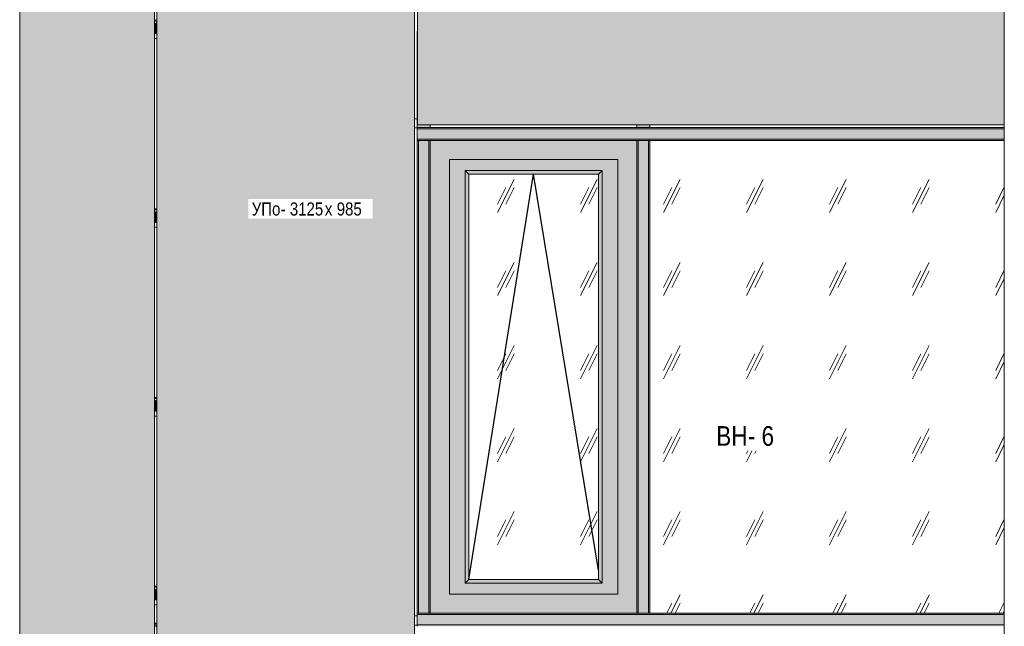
# Model space of a CAD drawing. Header units: millimetres. Extents: x -2868579 to -2846151, y -246116 to 18020.
# Tile 14 of 16: x -2861107 to -2857342, y 14059 to 16377. Entities that reach past the tile are written whole.
import ezdxf

# ---------------------------------------------------------------- set-up
doc = ezdxf.new("R2010")
doc.units = ezdxf.units.MM
for name, color, linetype, lineweight in [('Импосты витража', 7, 'Continuous', 18), ('Марки по нескольким категориям', 7, 'Continuous', 9), ('Марки стен', 7, 'Continuous', 9), ('Обобщенные модели', 7, 'Continuous', 18), ('Окна', 7, 'Continuous', 18), ('Открывание', 7, 'Continuous', 25), ('Панели витража', 7, 'Continuous', 18), ('Элементы узлов', 7, 'Continuous', 18)]:
    doc.layers.add(name, color=color, linetype=linetype, lineweight=lineweight)
doc.styles.add('Arial Narrow', font='ARIALN.TTF', dxfattribs={"height": 50})
doc.styles.add('Arial Narrow_1', font='ARIALN.TTF', dxfattribs={"height": 75})
pattern_1 = [(243.435, (-7394383.18, 58929.76), (317.49946, 317.50047), [141.99, -567.961]), (243.435, (-7394414.93, 58898.01), (317.49946, 317.50047), [70.995, -638.956]), (243.435, (-7394383.18, 58898.01), (317.49946, 317.50047), [70.995, -638.956])]

# ---------------------------------------------------------------- blocks, each defined once
blk = doc.blocks.new('Прямая форма - 662371-V21-К1Ф2_ Схема раскладки облицовки1')
at = {"layer": 'Обобщенные модели'}
for p, q in [((-7373088.1, 15998.4), (-7373098.6, 15998.4)), ((-7373098.6, 15963.4), (-7373088.1, 15963.4)), ((-7373098.6, 15963.4), (-7373088.1, 15963.4)), ((-7373088.1, 14098.4), (-7373098.6, 14098.4)), ((-7373098.6, 14098.4), (-7373088.1, 14098.4)), ((-7373098.6, 14063.4), (-7373088.1, 14063.4))]:
    blk.add_line(p, q, dxfattribs=at)
blk = doc.blocks.new('HILTI_s_Композит_тип_Ко - Тип КоБ D2-21000103-К1Ф2_ Схема раскладки облицовки1')
at = {"layer": 'Обобщенные модели', "true_color": 0xf7fbf5}
blk.add_hatch(color=7, dxfattribs=at).paths.add_polyline_path([(-7373087, 12840.1), (-7370843.2, 12840.1), (-7370843.2, 13372.5), (-7370862.8, 13372.5), (-7370862.8, 13400.6), (-7370843.2, 13400.6), (-7370886.5, 13414.4), (-7370843.2, 13428.1), (-7370843.2, 13998.8), (-7373087, 13998.8), (-7373087, 12876.5)])
at = {"layer": 'Обобщенные модели'}
for q in [(-7373087, 13998.8), (-7370843.2, 12840.1)]:
    blk.add_line((-7373087, 12840.1), q, dxfattribs=at)
blk = doc.blocks.new('Панель_Стеклопакет_Агрисовгаз - Панель_Стеклопакет_Агрисовгаз-21296158-К1Ф2_ Схема раскладки облицовки1')
at = {"layer": 'Панели витража', "true_color": 0xc0c0c0}
h = blk.add_hatch(dxfattribs=at)
h.set_pattern_fill('FP_4', color=9, style=0, pattern_type=2)
h.set_pattern_definition(pattern_1)
h.paths.add_polyline_path([(-7372197.3, 14108.8), (-7370843.2, 14108.8), (-7370843.2, 15915.6), (-7372198.1, 15915.6), (-7372198.1, 14108.8)])
blk = doc.blocks.new('ОкноВитражное_Одностворчатое_Агрисовгаз - Окно одностворчатое AGS68 в витраж ПО П-21295356-К1Ф2_ Схема раскладки облицовки1')
at = {"layer": 'Окна', "true_color": 0x373f43}
h = blk.add_hatch(color=149, dxfattribs=at)
h.paths.add_polyline_path([(-7373038.1, 14108.8), (-7372248.1, 14108.8), (-7372248.1, 15915.6), (-7373038.1, 15915.6), (-7373038.1, 14243.4)])
h.paths.add_polyline_path([(-7372965.1, 14181.8), (-7372965.1, 15842.6), (-7372321.1, 15842.6), (-7372321.1, 14181.8), (-7372858.5, 14181.8)])
h = blk.add_hatch(color=149, dxfattribs=at)
h.paths.add_polyline_path([(-7372965.1, 14181.8), (-7372321.1, 14181.8), (-7372321.1, 15842.6), (-7372965.1, 15842.6), (-7372965.1, 14243.4)])
h.paths.add_polyline_path([(-7372905.1, 14223.8), (-7372905.1, 15800.6), (-7372381.1, 15800.6), (-7372381.1, 14223.8), (-7372858.5, 14223.8)])
for points in [[(-7372905.1, 14223.8), (-7372891.1, 14237.8), (-7372891.1, 15786.6), (-7372905.1, 15800.6), (-7372905.1, 14237.8)], [(-7372891.1, 15786.6), (-7372395.1, 15786.6), (-7372381.1, 15800.6), (-7372905.1, 15800.6)], [(-7372381.1, 14223.8), (-7372381.1, 15800.6), (-7372395.1, 15786.6), (-7372395.1, 14237.8)], [(-7372905.1, 14223.8), (-7372381.1, 14223.8), (-7372395.1, 14237.8), (-7372891.1, 14237.8)]]:
    blk.add_hatch(color=149, dxfattribs=at).paths.add_polyline_path(points)
at = {"layer": 'Окна', "true_color": 0xc0c0c0}
h = blk.add_hatch(dxfattribs=at)
h.set_pattern_fill('FP_4', color=9, style=0, pattern_type=2)
h.set_pattern_definition(pattern_1)
h.paths.add_polyline_path([(-7372891.1, 14237.8), (-7372395.1, 14237.8), (-7372395.1, 15786.6), (-7372891.1, 15786.6), (-7372891.1, 14243.4)])
at = {"layer": 'Окна'}
for p, q in [((-7372248.1, 15915.6), (-7373038.1, 15915.6)), ((-7373038.1, 15915.6), (-7373038.1, 14108.8)), ((-7372248.1, 15915.6), (-7372248.1, 14108.8)), ((-7372965.1, 14181.8), (-7372965.1, 15842.6)), ((-7372965.1, 15842.6), (-7372321.1, 15842.6)), ((-7372321.1, 15842.6), (-7372321.1, 14181.8)), ((-7372905.1, 14223.8), (-7372905.1, 15800.6)), ((-7372905.1, 15800.6), (-7372381.1, 15800.6)), ((-7372891.1, 15786.6), (-7372905.1, 15800.6)), ((-7372891.1, 14237.8), (-7372891.1, 15786.6)), ((-7372395.1, 15786.6), (-7372891.1, 15786.6)), ((-7372381.1, 15800.6), (-7372395.1, 15786.6)), ((-7372395.1, 15786.6), (-7372395.1, 14237.8)), ((-7372381.1, 15800.6), (-7372381.1, 14223.8)), ((-7372905.1, 14223.8), (-7372891.1, 14237.8)), ((-7372395.1, 14237.8), (-7372891.1, 14237.8)), ((-7372381.1, 14223.8), (-7372395.1, 14237.8)), ((-7372381.1, 14223.8), (-7372905.1, 14223.8)), ((-7372321.1, 14181.8), (-7372965.1, 14181.8)), ((-7372248.1, 14108.8), (-7373038.1, 14108.8))]:
    blk.add_line(p, q, dxfattribs=at)
at = {"layer": 'Открывание'}
for p in [(-7372891.1, 14237.8), (-7372395.1, 14273.5)]:
    blk.add_line(p, (-7372643.1, 15786.6), dxfattribs=at)
blk = doc.blocks.new('Прямоугольный импост - Ригель_90202-V29-К1Ф2_ Схема раскладки облицовки1')
at = {"layer": 'Импосты витража', "true_color": 0x373f43}
for points in [[(-7372197.3, 14103.8), (-7370843.2, 14104), (-7370843.2, 14108.8), (-7372223.1, 14108.6), (-7372223.1, 14103.8)], [(-7372123.9, 14063.8), (-7370843.2, 14063.8), (-7370843.2, 14103.8), (-7372223.1, 14103.8), (-7372223.1, 14063.8), (-7372197.3, 14063.8)], [(-7372123.9, 14058.8), (-7370843.2, 14059.1), (-7370843.2, 14063.8), (-7372223.1, 14063.8), (-7372223.1, 14058.8), (-7372197.3, 14058.8)]]:
    blk.add_hatch(color=149, dxfattribs=at).paths.add_polyline_path(points)
at = {"layer": 'Импосты витража'}
for p, q in [((-7370843.2, 14103.8), (-7372223.1, 14103.8)), ((-7370843.2, 14108.8), (-7372198.8, 14108.8)), ((-7370843.2, 14108.8), (-7372198.3, 14108.8)), ((-7370843.2, 14063.8), (-7372223.1, 14063.8))]:
    blk.add_line(p, q, dxfattribs=at)
blk = doc.blocks.new('Прямоугольный импост - Ригель_90202-V30-К1Ф2_ Схема раскладки облицовки1')
at = {"layer": 'Импосты витража', "true_color": 0x373f43}
for points in [[(-7373078.9, 14103.8), (-7372223.1, 14103.8), (-7372223.1, 14108.8), (-7373088.1, 14108.6), (-7373088.1, 14103.8)], [(-7373005.4, 14063.8), (-7372223.1, 14063.8), (-7372223.1, 14103.8), (-7373088.1, 14103.8), (-7373088.1, 14063.8), (-7373078.9, 14063.8)], [(-7373088.1, 14058.8), (-7372223.1, 14059), (-7372223.1, 14063.8), (-7373088.1, 14063.8), (-7373088.1, 14059)], [(-7373088.1, 14058.8), (-7373088.1, 14059), (-7373088.1, 14058.8)]]:
    blk.add_hatch(color=149, dxfattribs=at).paths.add_polyline_path(points)
at = {"layer": 'Импосты витража'}
for p, q in [((-7373038.1, 14108.8), (-7373088.1, 14108.8)), ((-7373088.1, 14063.8), (-7373088.1, 14103.8)), ((-7372223.1, 14103.8), (-7373088.1, 14103.8)), ((-7372223.1, 14108.8), (-7372248.1, 14108.8)), ((-7372223.1, 14063.8), (-7373088.1, 14063.8))]:
    blk.add_line(p, q, dxfattribs=at)
for centre, start_param, end_param in [((-7373088.1, 14103.8), 4.712389, 6.283185), ((-7373088.1, 14063.8), 3.141593, 4.712389)]:
    blk.add_ellipse(centre, major_axis=(0, 5), ratio=0.000073, start_param=start_param, end_param=end_param, dxfattribs=at)
blk = doc.blocks.new('Прямоугольный импост - Ригель_90202-21004783-К1Ф2_ Схема раскладки облицовки1')
at = {"layer": 'Импосты витража', "true_color": 0x373f43}
for points in [[(-7372197.3, 9693.8), (-7370843.2, 9694), (-7370843.2, 9698.8), (-7372223.1, 9698.6), (-7372223.1, 9693.8)], [(-7372123.9, 9653.8), (-7370843.2, 9653.8), (-7370843.2, 9693.8), (-7372223.1, 9693.8), (-7372223.1, 9653.8), (-7372197.3, 9653.8)], [(-7372123.9, 9648.8), (-7370843.2, 9649.1), (-7370843.2, 9653.8), (-7372223.1, 9653.8), (-7372223.1, 9648.8), (-7372197.3, 9648.8)]]:
    blk.add_hatch(color=149, dxfattribs=at).paths.add_polyline_path(points)
at = {"layer": 'Импосты витража'}
for p, q in [((-7370843.2, 9693.8), (-7372223.1, 9693.8)), ((-7370843.2, 9698.8), (-7372198.1, 9698.8)), ((-7370843.2, 9698.8), (-7372198.1, 9698.8)), ((-7370843.2, 9653.8), (-7372223.1, 9653.8)), ((-7372198.8, 9648.8), (-7370843.2, 9648.8)), ((-7372198.3, 9648.8), (-7370843.2, 9648.8))]:
    blk.add_line(p, q, dxfattribs=at)
blk = doc.blocks.new('Прямоугольный импост - Ригель_90202-20998722-К1Ф2_ Схема раскладки облицовки1')
at = {"layer": 'Импосты витража', "true_color": 0x373f43}
for points in [[(-7373078.9, 9693.8), (-7372223.1, 9693.8), (-7372223.1, 9698.8), (-7373088.1, 9698.6), (-7373088.1, 9693.8)], [(-7373088.1, 9653.8), (-7372223.1, 9653.8), (-7372223.1, 9693.8), (-7373088.1, 9693.8), (-7373088.1, 9664.4)], [(-7372965.1, 9648.8), (-7372223.1, 9649), (-7372223.1, 9653.8), (-7373088.1, 9653.8), (-7373087.9, 9648.8), (-7373005.4, 9648.8)]]:
    blk.add_hatch(color=149, dxfattribs=at).paths.add_polyline_path(points)
at = {"layer": 'Импосты витража'}
for p, q in [((-7373088.1, 9653.8), (-7373088.1, 9693.8)), ((-7372223.1, 9693.8), (-7373088.1, 9693.8)), ((-7372248.1, 9698.8), (-7373038.1, 9698.8)), ((-7372248.1, 9698.8), (-7373038.1, 9698.8)), ((-7372223.1, 9653.8), (-7373088.1, 9653.8)), ((-7373088.1, 9648.8), (-7373038.1, 9648.8)), ((-7372248.1, 9648.8), (-7372223.1, 9648.8))]:
    blk.add_line(p, q, dxfattribs=at)
for centre, start_param, end_param in [((-7373088.1, 9693.8), 4.712389, 6.283185), ((-7373088.1, 9653.8), 3.141593, 4.712389)]:
    blk.add_ellipse(centre, major_axis=(0, 5), ratio=0.000073, start_param=start_param, end_param=end_param, dxfattribs=at)
blk = doc.blocks.new('Прямоугольный импост - Ригель_90202-21293993-К1Ф2_ Схема раскладки облицовки1')
at = {"layer": 'Импосты витража', "true_color": 0x373f43}
for points in [[(-7373083.1, 14108.8), (-7373083.1, 15915.6), (-7373088.1, 15915.6), (-7373087.9, 14108.8), (-7373084.4, 14108.8)], [(-7373043.1, 14108.8), (-7373043.1, 15915.6), (-7373083.1, 15915.6), (-7373083.1, 14108.8), (-7373078.9, 14108.8)], [(-7373041.8, 14108.8), (-7373038.1, 14108.8), (-7373038.3, 15915.6), (-7373043.1, 15915.6), (-7373043.1, 14108.8)], [(-7373088.1, 14108.8), (-7373088.1, 14108.8), (-7373088.1, 14243.4)]]:
    blk.add_hatch(color=149, dxfattribs=at).paths.add_polyline_path(points)
at = {"layer": 'Импосты витража'}
for p, q in [((-7373088.1, 15915.6), (-7373083.1, 15915.6)), ((-7373088.1, 15915.6), (-7373088.1, 14108.8)), ((-7373083.1, 15915.6), (-7373043.1, 15915.6)), ((-7373083.1, 15915.6), (-7373083.1, 14108.8)), ((-7373043.1, 15915.6), (-7373038.1, 15915.6)), ((-7373043.1, 15915.6), (-7373043.1, 14108.8)), ((-7373083.1, 14108.8), (-7373088.1, 14108.8)), ((-7373043.1, 14108.8), (-7373083.1, 14108.8)), ((-7373038.1, 14108.8), (-7373043.1, 14108.8))]:
    blk.add_line(p, q, dxfattribs=at)
blk = doc.blocks.new('Прямоугольный импост - 50х100-21294282-К1Ф2_ Схема раскладки облицовки1')
at = {"layer": 'Импосты витража', "true_color": 0x373f43}
blk.add_hatch(color=149, dxfattribs=at).paths.add_polyline_path([(-7373038.1, 15965.6), (-7373038.1, 15975.1), (-7373087, 15975.1), (-7373087, 16333.4), (-7373088.1, 16333.4), (-7373088.1, 15965.6), (-7373078.9, 15965.6)])
at = {"layer": 'Импосты витража'}
for p, q in [((-7373088.1, 16333.4), (-7373088.1, 16333.4)), ((-7373088.1, 16333.4), (-7373087, 16333.4)), ((-7373088.1, 16333.4), (-7373088.1, 15965.6)), ((-7373038.1, 15965.6), (-7373088.1, 15965.6)), ((-7373038.1, 15975.1), (-7373038.1, 15965.6))]:
    blk.add_line(p, q, dxfattribs=at)
blk = doc.blocks.new('Прямоугольный импост - Ригель_90202-21293974-К1Ф2_ Схема раскладки облицовки1')
at = {"layer": 'Импосты витража', "true_color": 0x373f43}
for points in [[(-7372248.1, 14108.8), (-7372243.1, 14108.8), (-7372243.1, 15915.6), (-7372248.1, 15915.6), (-7372248.1, 14113.5)], [(-7372243.1, 14108.8), (-7372203.1, 14108.8), (-7372203.1, 15915.6), (-7372243.1, 15915.6), (-7372243.1, 14175)], [(-7372203.1, 14108.8), (-7372198.1, 14108.8), (-7372198.3, 15915.6), (-7372203.1, 15915.6), (-7372203.1, 14175)]]:
    blk.add_hatch(color=149, dxfattribs=at).paths.add_polyline_path(points)
at = {"layer": 'Импосты витража'}
for p, q in [((-7372248.1, 15915.6), (-7372243.1, 15915.6)), ((-7372243.1, 15915.6), (-7372203.1, 15915.6)), ((-7372243.1, 15915.6), (-7372243.1, 14108.8)), ((-7372203.1, 15915.6), (-7372198.1, 15915.6)), ((-7372203.1, 15915.6), (-7372203.1, 14108.8)), ((-7372198.1, 14108.8), (-7372198.1, 15915.6)), ((-7372198.1, 14108.8), (-7372198.1, 15915.6)), ((-7372243.1, 14108.8), (-7372248.1, 14108.8)), ((-7372203.1, 14108.8), (-7372243.1, 14108.8)), ((-7372198.1, 14108.8), (-7372203.1, 14108.8))]:
    blk.add_line(p, q, dxfattribs=at)
blk = doc.blocks.new('Прямоугольный импост - 50х100-21294264-К1Ф2_ Схема раскладки облицовки1')
at = {"layer": 'Импосты витража', "true_color": 0x373f43}
blk.add_hatch(color=149, dxfattribs=at).paths.add_polyline_path([(-7372248.1, 15965.6), (-7372198.1, 15965.6), (-7372198.1, 15975.1), (-7372248.1, 15975.1)])
at = {"layer": 'Импосты витража'}
for p, q in [((-7372248.1, 15975.1), (-7372248.1, 15965.6)), ((-7372198.1, 15965.6), (-7372248.1, 15965.6)), ((-7372198.1, 15975.1), (-7372198.1, 15965.6))]:
    blk.add_line(p, q, dxfattribs=at)
blk = doc.blocks.new('HILTI_s_Композит_тип_УПо - Тип УПоБ D2-21298463-К1Ф2_ Схема раскладки облицовки1')
at = {"layer": 'Обобщенные модели', "true_color": 0xf7fbf5}
for points in [[(-7373102.6, 14000.1), (-7373102.6, 14010.1), (-7374083.6, 14010.1), (-7374083.6, 14000.1), (-7373152.4, 14000.1)], [(-7374083.6, 10875.1), (-7373098.6, 10875.1), (-7373098.6, 14010.1), (-7373102.6, 14010.1), (-7373102.6, 14000.1), (-7374083.6, 14000.1), (-7374083.6, 10894.6)]]:
    blk.add_hatch(color=7, dxfattribs=at).paths.add_polyline_path(points)
at = {"layer": 'Обобщенные модели'}
for p, q in [((-7374083.6, 14000.1), (-7374083.6, 14010.1)), ((-7373102.6, 14010.1), (-7373102.6, 14000.1)), ((-7373098.6, 14010.1), (-7373102.6, 14010.1)), ((-7373098.6, 14010.1), (-7373098.6, 10875.1)), ((-7374083.6, 10875.1), (-7374083.6, 14000.1)), ((-7374083.6, 14000.1), (-7373102.6, 14000.1)), ((-7374083.6, 10875.1), (-7373098.6, 10875.1))]:
    blk.add_line(p, q, dxfattribs=at)
blk = doc.blocks.new('Корп2_Кассета выпуклая - Корп2_Кассета выпуклая_Цвет DESIGN D2-21297818-К1Ф2_ Схема раскладки облицовки1')
at = {"layer": 'Обобщенные модели', "true_color": 0xf7fbf5}
for points in [[(-7374107.4, 14000.1), (-7374093.1, 14000.1), (-7374093.1, 14010.1), (-7374531.9, 14010.1), (-7374531.9, 14000.1), (-7374180.8, 14000.1)], [(-7374608.1, 10875.1), (-7374093.1, 10875.1), (-7374093.1, 14000.1), (-7374608.1, 14000.1), (-7374608.1, 10962.9)]]:
    blk.add_hatch(color=7, dxfattribs=at).paths.add_polyline_path(points)
at = {"layer": 'Обобщенные модели'}
for p, q in [((-7374531.9, 14010.1), (-7374531.9, 14000.1)), ((-7374093.1, 14010.1), (-7374093.1, 14000.1)), ((-7374608.1, 13998.1), (-7374608.1, 14000.1)), ((-7374093.1, 14000.1), (-7374608.1, 14000.1)), ((-7374608.1, 10875.1), (-7374608.1, 13998.1)), ((-7374093.1, 10875.1), (-7374093.1, 14000.1)), ((-7374093.1, 10875.1), (-7374608.1, 10875.1))]:
    blk.add_line(p, q, dxfattribs=at)
blk = doc.blocks.new('HILTI_s_Профиль_MFT-RP - Усиленный профиль MFT-RP-58 77x50 L-21565047-К1Ф2_ Схема раскладки облицовки1')
at = {"layer": 'Обобщенные модели', "lineweight": 25}
for p, q in [((-7374093.1, 17195.1), (-7374083.6, 17195.1)), ((-7374083.6, 14070.1), (-7374093.1, 14070.1))]:
    blk.add_line(p, q, dxfattribs=at)
blk = doc.blocks.new('HILTI_s_Салазка_MFT-CCF - Салазка MFT-CCF S58-7804795-К1Ф2_ Схема раскладки облицовки1')
at = {"layer": 'Обобщенные модели'}
for p, q in [((-7374093.1, 11076.7), (-7374083.6, 11076.7)), ((-7374083.6, 11073.2), (-7374093.1, 11073.2)), ((-7374093.1, 11049.7), (-7374089.2, 11049.7)), ((-7374089.2, 11046.2), (-7374093.1, 11046.2)), ((-7374086.2, 11049.7), (-7374083.6, 11049.7)), ((-7374083.6, 11046.2), (-7374086.2, 11046.2)), ((-7374093.1, 11006.1), (-7374083.6, 11006.1))]:
    blk.add_line(p, q, dxfattribs=at)
blk = doc.blocks.new('HILTI_s_Соединитель_профилей_MFT-RPC - Соединитель профилей MFT-RPC-21017161-К1Ф2_ Схема раскладки облицовки1')
at = {"layer": 'Обобщенные модели', "lineweight": 25}
blk.add_line((-7374093.1, 14068.6), (-7374083.6, 14068.6), dxfattribs=at)
blk = doc.blocks.new('HILTI_as_Соединитель_MFT-CCU_Заклепка_БезГрафики - Соединитель MFT-CCU Заклепка БезГрафики-21018214-К1Ф2_ Схема раскладки облицовки1')
at = {"layer": 'Обобщенные модели'}
for p, q in [((-7374089.2, 11025.1), (-7374089.2, 11065.1)), ((-7374088.5, 11065.1), (-7374089.2, 11065.1)), ((-7374088.5, 11025.1), (-7374088.5, 11065.1)), ((-7374087, 11065.1), (-7374088.5, 11065.1)), ((-7374086.2, 11065.1), (-7374087, 11065.1)), ((-7374087, 11065.1), (-7374087, 11025.1)), ((-7374086.2, 11065.1), (-7374086.2, 11025.1)), ((-7374089.2, 11025.1), (-7374088.5, 11025.1)), ((-7374088.5, 11025.1), (-7374087, 11025.1)), ((-7374087, 11025.1), (-7374086.2, 11025.1))]:
    blk.add_line(p, q, dxfattribs=at)
blk = doc.blocks.new('HILTI_Линия_Разрыва - Тип 1-20726883-К1Ф2_ Схема раскладки облицовки1')
at = {"layer": 'Элементы узлов'}
blk.add_line((-7370843.2, 17570.8), (-7370843.2, 13428.1), dxfattribs=at)

msp = doc.modelspace()

# ---------------------------------------------------------------- block references
at = {"layer": 'Импосты витража'}
for name, p in [('Прямоугольный импост - 50х100-21294282-К1Ф2_ Схема раскладки облицовки1', (4513501.2, 0)), ('Прямоугольный импост - Ригель_90202-20998722-К1Ф2_ Схема раскладки облицовки1', (4513501.2, 6266.8)), ('Прямоугольный импост - 50х100-21294264-К1Ф2_ Схема раскладки облицовки1', (4513501.2, 0)), ('Прямоугольный импост - Ригель_90202-21004783-К1Ф2_ Схема раскладки облицовки1', (4513501.2, 6266.8)), ('Прямоугольный импост - Ригель_90202-21293993-К1Ф2_ Схема раскладки облицовки1', (4513501.2, 0)), ('Прямоугольный импост - Ригель_90202-21293974-К1Ф2_ Схема раскладки облицовки1', (4513501.2, 0)), ('Прямоугольный импост - Ригель_90202-V30-К1Ф2_ Схема раскладки облицовки1', (4513501.2, 0)), ('Прямоугольный импост - Ригель_90202-V29-К1Ф2_ Схема раскладки облицовки1', (4513501.2, 0))]:
    msp.add_blockref(name, p, dxfattribs=at)
at = {"layer": 'Обобщенные модели'}
for name, p in [('HILTI_s_Профиль_MFT-RP - Усиленный профиль MFT-RP-58 77x50 L-21565047-К1Ф2_ Схема раскладки облицовки1', (4513501.2, 0)), ('Корп2_Кассета выпуклая - Корп2_Кассета выпуклая_Цвет DESIGN D2-21297818-К1Ф2_ Схема раскладки облицовки1', (4513501.2, 3135)), ('HILTI_s_Композит_тип_УПо - Тип УПоБ D2-21298463-К1Ф2_ Схема раскладки облицовки1', (4513501.2, 3135)), ('HILTI_s_Композит_тип_Ко - Тип КоБ D2-21000103-К1Ф2_ Схема раскладки облицовки1', (4513501.2, 3135)), ('HILTI_s_Салазка_MFT-CCF - Салазка MFT-CCF S58-7804795-К1Ф2_ Схема раскладки облицовки1', (4513501.2, 5298.8)), ('HILTI_as_Соединитель_MFT-CCU_Заклепка_БезГрафики - Соединитель MFT-CCU Заклепка БезГрафики-21018214-К1Ф2_ Схема раскладки облицовки1', (4513501.2, 5298.8)), ('Прямая форма - 662371-V21-К1Ф2_ Схема раскладки облицовки1', (4513501.2, 0)), ('HILTI_s_Салазка_MFT-CCF - Салазка MFT-CCF S58-7804795-К1Ф2_ Схема раскладки облицовки1', (4513501.2, 4577.5)), ('HILTI_as_Соединитель_MFT-CCU_Заклепка_БезГрафики - Соединитель MFT-CCU Заклепка БезГрафики-21018214-К1Ф2_ Схема раскладки облицовки1', (4513501.2, 4577.5)), ('HILTI_s_Салазка_MFT-CCF - Салазка MFT-CCF S58-7804795-К1Ф2_ Схема раскладки облицовки1', (4513501.2, 3856.3)), ('HILTI_as_Соединитель_MFT-CCU_Заклепка_БезГрафики - Соединитель MFT-CCU Заклепка БезГрафики-21018214-К1Ф2_ Схема раскладки облицовки1', (4513501.2, 3856.3)), ('HILTI_s_Салазка_MFT-CCF - Салазка MFT-CCF S58-7804795-К1Ф2_ Схема раскладки облицовки1', (4513501.2, 3135)), ('HILTI_as_Соединитель_MFT-CCU_Заклепка_БезГрафики - Соединитель MFT-CCU Заклепка БезГрафики-21018214-К1Ф2_ Схема раскладки облицовки1', (4513501.2, 3135)), ('HILTI_s_Соединитель_профилей_MFT-RPC - Соединитель профилей MFT-RPC-21017161-К1Ф2_ Схема раскладки облицовки1', (4513501.2, 0)), ('HILTI_s_Профиль_MFT-RP - Усиленный профиль MFT-RP-58 77x50 L-21565047-К1Ф2_ Схема раскладки облицовки1', (4513501.2, -3135))]:
    msp.add_blockref(name, p, dxfattribs=at)
at = {"layer": 'Окна'}
msp.add_blockref('ОкноВитражное_Одностворчатое_Агрисовгаз - Окно одностворчатое AGS68 в витраж ПО П-21295356-К1Ф2_ Схема раскладки облицовки1', (4513501.2, 0), dxfattribs=at)
at = {"layer": 'Панели витража'}
msp.add_blockref('Панель_Стеклопакет_Агрисовгаз - Панель_Стеклопакет_Агрисовгаз-21296158-К1Ф2_ Схема раскладки облицовки1', (4513501.2, 0), dxfattribs=at)
at = {"layer": 'Элементы узлов'}
msp.add_blockref('HILTI_Линия_Разрыва - Тип 1-20726883-К1Ф2_ Схема раскладки облицовки1', (4513501.2, 0), dxfattribs=at)

# ---------------------------------------------------------------- next in the draw order: texts
at = {"layer": 'Марки по нескольким категориям', "insert": (-2860219.6, 15678.8), "char_height": 50, "width": 134.283, "attachment_point": 1, "style": 'Arial Narrow', "bg_fill": 3, "box_fill_scale": 1.25, "bg_fill_color": 256, "bg_fill_true_color": 13158600, "bg_fill_transparency": 0}
msp.add_mtext('УПо', dxfattribs=at)
at = {"layer": 'Марки стен', "insert": (-2858443.3, 14823.7), "char_height": 75, "width": 146.308, "attachment_point": 1, "style": 'Arial Narrow_1', "bg_fill": 3, "box_fill_scale": 1.25, "bg_fill_color": 256, "bg_fill_true_color": 13158600, "bg_fill_transparency": 0}
msp.add_mtext('ВН', dxfattribs=at)

# ---------------------------------------------------------------- next in the draw order: texts
at = {"layer": 'Марки по нескольким категориям', "insert": (-2860108.8, 15678.8), "char_height": 50, "width": 204.43, "attachment_point": 1, "style": 'Arial Narrow', "bg_fill": 3, "box_fill_scale": 1.25, "bg_fill_color": 256, "bg_fill_true_color": 13158600, "bg_fill_transparency": 0}
msp.add_mtext('- 3125', dxfattribs=at)
at = {"layer": 'Марки стен', "insert": (-2858322.6, 14823.7), "char_height": 75, "width": 122.257, "attachment_point": 1, "style": 'Arial Narrow_1', "bg_fill": 3, "box_fill_scale": 1.25, "bg_fill_color": 256, "bg_fill_true_color": 13158600, "bg_fill_transparency": 0}
msp.add_mtext('- 6', dxfattribs=at)

# ---------------------------------------------------------------- next in the draw order: texts
at = {"layer": 'Марки по нескольким категориям', "insert": (-2859940.1, 15678.8), "char_height": 50, "width": 36.076, "attachment_point": 1, "style": 'Arial Narrow', "bg_fill": 3, "box_fill_scale": 1.25, "bg_fill_color": 256, "bg_fill_true_color": 13158600, "bg_fill_transparency": 0}
msp.add_mtext('\\fArial Narrow|b0|i0|c204|p34|;х', dxfattribs=at)

# ---------------------------------------------------------------- next in the draw order: texts
at = {"layer": 'Марки по нескольким категориям', "insert": (-2859910.4, 15678.8), "char_height": 50, "width": 140.295, "attachment_point": 1, "style": 'Arial Narrow', "bg_fill": 3, "box_fill_scale": 1.25, "bg_fill_color": 256, "bg_fill_true_color": 13158600, "bg_fill_transparency": 0}
msp.add_mtext(' 985', dxfattribs=at)

doc.saveas('drawing.dxf')
